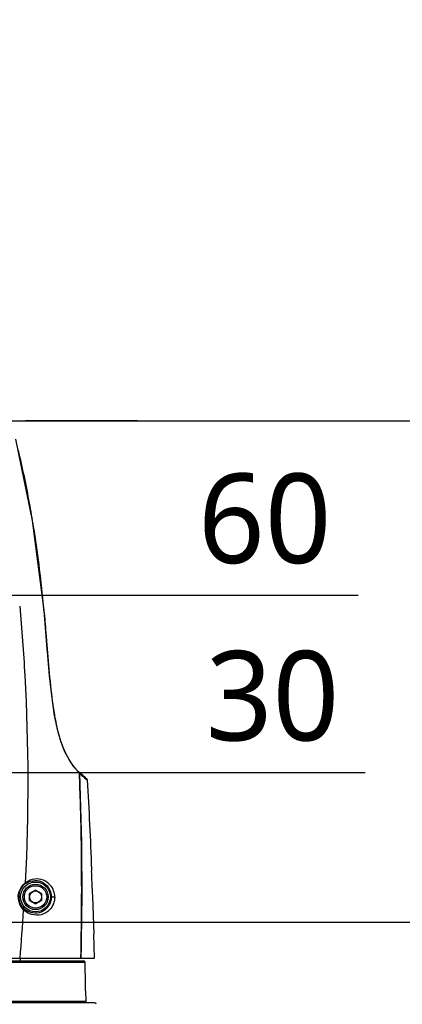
# Model space of a CAD drawing. Header units: millimetres. Extents: x 5828 to 6704, y 123 to 421.
# Tile 119 of 256: x 6414.45 to 6420.86, y 235.6 to 252.09. Entities that reach past the tile are written whole.
import ezdxf

# ---------------------------------------------------------------- set-up
doc = ezdxf.new("R2010")
doc.units = ezdxf.units.MM
doc.linetypes.add('CENTER', pattern=[0.6, 0.375, -0.075, 0.075, -0.075])
for name, color, linetype in [('中心线', 7, 'Continuous'), ('外形图', 7, 'Continuous'), ('尺寸标注', 7, 'Continuous')]:
    doc.layers.add(name, color=color, linetype=linetype)
doc.styles.add('微软雅黑', font='msyh.ttc', dxfattribs={"height": 1.5})
doc.dimstyles.new('尺寸标注_1_20比例', dxfattribs={"dimtxt": 1.5, "dimasz": 1.25, "dimexe": 0.5, "dimexo": 0.4, "dimgap": 0.5, "dimtad": 1, "dimdec": 1, "dimlfac": 20, "dimdsep": 46, "dimtxsty": '微软雅黑', "dimcen": 0.09, "dimadec": 0, "dimazin": 0, "dimtp": 0.01, "dimtm": 0.01, "dimtfac": 1, "dimtdec": 1, "dimtofl": 0, "dimtmove": 0, "dimatfit": 3, "dimfxl": 1, "dimtolj": 1, "dimarcsym": 0})

# ---------------------------------------------------------------- blocks, each defined once
blk = doc.blocks.new('*D1088')
at = {"layer": 'Defpoints', "color": 0}
for p in [(6412.207, 236.969), (6418.604, 225.369), (6425.779, 225.369)]:
    blk.add_point(p, dxfattribs=at)
at = {"layer": '尺寸标注', "color": 0, "lineweight": -2}
for p, q in [((6412.607, 236.969), (6426.279, 236.969)), ((6425.779, 235.719), (6425.779, 226.619)), ((6419.004, 225.369), (6426.279, 225.369))]:
    blk.add_line(p, q, dxfattribs=at)
at = {"layer": '尺寸标注', "color": 0}
for points in [[(6425.987, 235.719), (6425.571, 235.719), (6425.779, 236.969)], [(6425.571, 226.619), (6425.987, 226.619), (6425.779, 225.369)]]:
    blk.add_solid(points, dxfattribs=at)
at = {"layer": '尺寸标注', "color": 0, "insert": (6424.507, 231.169), "char_height": 1.5, "attachment_point": 5, "rotation": 90, "style": '微软雅黑'}
blk.add_mtext('\\A1;\\A1;{\\fAlibaba PuHuiTi 3.0 55 Regular|b0|i0|c134|p18;232}', dxfattribs=at)
blk = doc.blocks.new('*D1089')
at = {"layer": 'Defpoints', "color": 0}
for p in [(6416.421, 245.369), (6430.142, 245.369), (6418.604, 225.369)]:
    blk.add_point(p, dxfattribs=at)
at = {"layer": '尺寸标注', "color": 0, "lineweight": -2}
for p, q in [((6416.821, 245.369), (6430.642, 245.369)), ((6430.142, 226.619), (6430.142, 244.119)), ((6419.004, 225.369), (6430.642, 225.369))]:
    blk.add_line(p, q, dxfattribs=at)
at = {"layer": '尺寸标注', "color": 0}
for points in [[(6430.35, 244.119), (6429.934, 244.119), (6430.142, 245.369)], [(6429.934, 226.619), (6430.35, 226.619), (6430.142, 225.369)]]:
    blk.add_solid(points, dxfattribs=at)
at = {"layer": '尺寸标注', "color": 0, "insert": (6428.87, 235.369), "char_height": 1.5, "attachment_point": 5, "rotation": 90, "style": '微软雅黑'}
blk.add_mtext('\\A1;\\A1;{\\fAlibaba PuHuiTi 3.0 55 Regular|b0|i0|c134|p18;400}', dxfattribs=at)
blk = doc.blocks.new('*D1090')
at = {"layer": 'Defpoints', "color": 0}
for p in [(6409.454, 273.369), (6409.454, 245.369), (6430.142, 245.369)]:
    blk.add_point(p, dxfattribs=at)
at = {"layer": '尺寸标注', "color": 0, "lineweight": -2}
for p, q in [((6409.854, 273.369), (6430.642, 273.369)), ((6430.142, 272.119), (6430.142, 246.619)), ((6409.854, 245.369), (6430.642, 245.369))]:
    blk.add_line(p, q, dxfattribs=at)
at = {"layer": '尺寸标注', "color": 0}
for points in [[(6430.35, 272.119), (6429.934, 272.119), (6430.142, 273.369)], [(6429.934, 246.619), (6430.35, 246.619), (6430.142, 245.369)]]:
    blk.add_solid(points, dxfattribs=at)
at = {"layer": '尺寸标注', "color": 0, "insert": (6428.87, 259.369), "char_height": 1.5, "attachment_point": 5, "rotation": 90, "style": '微软雅黑'}
blk.add_mtext('\\A1;\\A1;{\\fAlibaba PuHuiTi 3.0 55 Regular|b0|i0|c134|p18;560}', dxfattribs=at)
blk = doc.blocks.new('*D1092')
at = {"layer": 'Defpoints', "color": 0}
for p in [(6411.876, 278.069), (6435.193, 278.069), (6418.604, 225.369)]:
    blk.add_point(p, dxfattribs=at)
at = {"layer": '尺寸标注', "color": 0, "lineweight": -2}
for p, q in [((6412.276, 278.069), (6435.693, 278.069)), ((6435.193, 226.619), (6435.193, 276.819)), ((6419.004, 225.369), (6435.693, 225.369))]:
    blk.add_line(p, q, dxfattribs=at)
at = {"layer": '尺寸标注', "color": 0}
for points in [[(6435.401, 276.819), (6434.985, 276.819), (6435.193, 278.069)], [(6434.985, 226.619), (6435.401, 226.619), (6435.193, 225.369)]]:
    blk.add_solid(points, dxfattribs=at)
at = {"layer": '尺寸标注', "color": 0, "insert": (6433.921, 251.719), "char_height": 1.5, "attachment_point": 5, "rotation": 90, "style": '微软雅黑'}
blk.add_mtext('\\A1;\\A1;{\\fAlibaba PuHuiTi 3.0 55 Regular|b0|i0|c134|p18;1054}', dxfattribs=at)
blk = doc.blocks.new('*D1153')
at = {"layer": 'Defpoints', "color": 0}
for p in [(6412.204, 242.451), (6409.204, 236.969), (6412.204, 236.969)]:
    blk.add_point(p, dxfattribs=at)
at = {"layer": '尺寸标注', "color": 0, "lineweight": -2}
for p, q in [((6409.204, 237.369), (6409.204, 242.951)), ((6412.204, 237.369), (6412.204, 242.951)), ((6407.954, 242.451), (6406.704, 242.451)), ((6413.454, 242.451), (6420.12, 242.451))]:
    blk.add_line(p, q, dxfattribs=at)
at = {"layer": '尺寸标注', "color": 0}
for points in [[(6407.954, 242.243), (6407.954, 242.66), (6409.204, 242.451)], [(6413.454, 242.66), (6413.454, 242.243), (6412.204, 242.451)]]:
    blk.add_solid(points, dxfattribs=at)
at = {"layer": '尺寸标注', "color": 0, "insert": (6418.556, 243.727), "char_height": 1.5, "attachment_point": 5, "style": '微软雅黑'}
blk.add_mtext('\\A1;60', dxfattribs=at)
blk = doc.blocks.new('*D1158')
at = {"layer": 'Defpoints', "color": 0}
for p in [(6410.704, 240.077), (6410.704, 239.48), (6412.204, 236.969)]:
    blk.add_point(p, dxfattribs=at)
at = {"layer": '尺寸标注', "color": 0, "lineweight": -2}
for p, q in [((6412.204, 237.369), (6412.204, 239.98)), ((6410.704, 239.677), (6410.704, 238.98)), ((6409.454, 239.48), (6408.204, 239.48)), ((6413.454, 239.48), (6420.239, 239.48))]:
    blk.add_line(p, q, dxfattribs=at)
at = {"layer": '尺寸标注', "color": 0}
for points in [[(6409.454, 239.272), (6409.454, 239.688), (6410.704, 239.48)], [(6413.454, 239.688), (6413.454, 239.272), (6412.204, 239.48)]]:
    blk.add_solid(points, dxfattribs=at)
at = {"layer": '尺寸标注', "color": 0, "insert": (6418.687, 240.755), "char_height": 1.5, "attachment_point": 5, "style": '微软雅黑'}
blk.add_mtext('\\A1;30', dxfattribs=at)

msp = doc.modelspace()

# ---------------------------------------------------------------- linework, layer by layer
at = {"layer": '中心线', "linetype": 'CENTER', "ltscale": 5}
msp.add_line((6416.4211, 245.3693), (6402.8741, 245.3693), dxfattribs=at)
at = {"layer": '外形图', "linetype": 'ByBlock'}
for p, q in [((6414.8561, 242.1933), (6414.8569, 242.1933)), ((6414.9881, 240.7342), (6414.9901, 240.7188)), ((6415.5044, 239.4266), (6415.4411, 239.4858)), ((6415.4411, 239.4858), (6415.442, 239.4849)), ((6415.442, 239.4849), (6415.4468, 239.4772)), ((6415.4468, 239.4772), (6415.4488, 239.4685)), ((6415.5523, 239.3875), (6415.5044, 239.4266)), ((6415.5699, 239.3748), (6415.5523, 239.3875)), ((6415.5698, 239.3749), (6415.5681, 239.3762)), ((6414.7145, 237.5098), (6414.6145, 237.4521)), ((6414.6145, 237.3366), (6414.6145, 237.4521)), ((6414.8145, 237.4521), (6414.7145, 237.5098)), ((6414.8145, 237.4521), (6414.8145, 237.3366)), ((6415.6687, 237.4093), (6415.691, 236.7695)), ((6414.6145, 237.3366), (6414.7145, 237.2789)), ((6414.7145, 237.2789), (6414.8145, 237.3366)), ((6415.6906, 236.7693), (6415.6897, 236.7693)), ((6415.7035, 236.3693), (6415.6897, 236.7693)), ((6415.5443, 236.2948), (6405.8637, 236.2948)), ((6415.5193, 236.3193), (6405.8887, 236.3193)), ((6405.9348, 236.3688), (6415.4742, 236.3688)), ((6414.4545, 236.3693), (6414.4545, 236.3193)), ((6415.4742, 236.3693), (6415.7035, 236.3693)), ((6415.5508, 235.9195), (6415.5443, 236.2948)), ((6415.5536, 235.8193), (6415.5567, 235.6439)), ((6415.7049, 235.6193), (6405.7041, 235.6193)), ((6415.5567, 235.6439), (6405.8523, 235.6439))]:
    msp.add_line(p, q, dxfattribs=at)
for points in [[(6414.8569, 242.1933), (6414.6653, 243.7021), (6414.382, 245.0628)], [(6415.4411, 239.4859), (6415.3587, 239.5767), (6415.2759, 239.6946), (6415.2025, 239.8366), (6415.1392, 240.0019), (6415.0836, 240.1972), (6415.0346, 240.4318), (6414.9905, 240.726), (6414.9497, 241.0987), (6414.9082, 241.576), (6414.8569, 242.1933)], [(6414.9194, 241.4471), (6414.9106, 241.5472), (6414.8569, 242.1933)], [(6415.4411, 239.4859), (6415.442, 239.4849), (6415.4468, 239.4772), (6415.4487, 239.4685)], [(6415.5394, 239.398), (6415.5267, 239.4077), (6415.5192, 239.4145)], [(6414.5372, 237.6123), (6414.5405, 237.6167), (6414.5421, 237.6226), (6414.5416, 237.6298)], [(6414.5141, 237.2003), (6414.5182, 237.193), (6414.5189, 237.1836), (6414.5155, 237.173)]]:
    msp.add_lwpolyline(points, dxfattribs=at)
for radius in [0.25, 0.2125, 0.1875, 0.1]:
    msp.add_circle((6414.7145, 237.3943), radius, dxfattribs=at)
for centre, radius, start, end in [((6398.4293, 241.0435), 16.4512, 10.32587, 13.47906), ((6396.2561, 240.6305), 18.6632, 9.14971, 10.37726), ((6395.4021, 240.4937), 19.5281, 5.38627, 9.14773), ((6395.2254, 240.475), 19.7058, 5.00224, 5.39203), ((6419.6908, 241.2556), 4.7299, 189.91015, 190.13412), ((6416.0973, 240.1365), 0.9312, 224.88271, 225.84161), ((6374.254, 237.7189), 41.232, 0.94706, 2.43194), ((6415.8665, 239.7688), 0.5026, 232.83888, 233.00587), ((6364.0611, 237.539), 51.4264, 358.69672, 0.95978), ((6414.7083, 237.3961), 0.2757, 128.35729, 180.37093), ((6414.7077, 237.3958), 0.2751, 180.31001, 225.28704), ((6380.2175, 239.3642), 34.368, 355.00015, 356.34449), ((6415.7049, 235.5943), 0.025, 1.7701, 90)]:
    msp.add_arc(centre, radius, start, end, dxfattribs=at)
for points, knots in [([(6414.449, 242.2636), (6414.4852, 241.877), (6414.5985, 240.3352), (6414.5998, 238.7856), (6414.5416, 237.6297)], [0, 0, 0, 0, 0.251231, 1, 1, 1, 1]), ([(6414.8561, 242.1933), (6414.8668, 242.0702), (6414.9078, 241.5836), (6414.9425, 241.0962), (6414.9881, 240.7342)], [0, 0, 0, 0, 0.2529009, 1, 1, 1, 1]), ([(6415.0347, 240.4233), (6415.0575, 240.2958), (6415.1295, 239.9601), (6415.2853, 239.6322), (6415.4375, 239.4794)], [0, 0, 0, 0, 0.3752249, 1, 1, 1, 1]), ([(6415.4488, 239.4685), (6415.4612, 239.4563), (6415.498, 239.4215), (6415.5364, 239.3883), (6415.5628, 239.3682)], [0, 0, 0, 0, 0.3440359, 1, 1, 1, 1]), ([(6415.5809, 239.3556), (6415.5806, 239.3593), (6415.5781, 239.3668), (6415.573, 239.3726), (6415.5699, 239.3748)], [0, 0, 0, 0, 0.4984972, 1, 1, 1, 1]), ([(6415.564, 239.3673), (6415.5682, 239.3642), (6415.5712, 239.364), (6415.581, 239.354), (6415.5809, 239.3556)], [0, 0, 0, 0, 0.759252, 1, 1, 1, 1]), ([(6415.6515, 237.8593), (6415.6572, 237.8593), (6415.644, 237.8238), (6415.6566, 237.7897), (6415.6518, 237.7144), (6415.657, 237.6342), (6415.6576, 237.5541), (6415.668, 237.4789), (6415.6578, 237.4448), (6415.6739, 237.4093), (6415.6681, 237.4093)], [0, 0, 0, 0, 0.0380657, 0.1464488, 0.3086295, 0.4998996, 0.6911476, 0.8533467, 0.9618513, 1, 1, 1, 1]), ([(6414.4242, 237.3878), (6414.4241, 237.4119), (6414.434, 237.5033), (6414.4881, 237.5888), (6414.5416, 237.6298)], [0, 0, 0, 0, 0.262878, 1, 1, 1, 1]), ([(6414.5372, 237.6123), (6414.6093, 237.6688), (6414.8449, 237.708), (6414.9801, 237.4967), (6414.9797, 237.3943)], [0, 0, 0, 0, 0.4721028, 1, 1, 1, 1]), ([(6415.0367, 237.3914), (6415.037, 237.461), (6414.9925, 237.5845), (6414.8514, 237.6849), (6414.6919, 237.7081), (6414.5875, 237.6651), (6414.5416, 237.6297)], [0, 0, 0, 0, 0.3092058, 0.5286768, 0.7420165, 1, 1, 1, 1]), ([(6414.9797, 237.3943), (6414.9794, 237.3252), (6414.9285, 237.2033), (6414.7424, 237.0939), (6414.5782, 237.1372), (6414.5141, 237.2003)], [0, 0, 0, 0, 0.3328389, 0.5668617, 1, 1, 1, 1]), ([(6415.0365, 237.3914), (6415.0261, 237.3872), (6415.0106, 237.3901), (6414.9802, 237.3863), (6414.9797, 237.3943)], [0, 0, 0, 0, 0.5837052, 1, 1, 1, 1]), ([(6414.4242, 237.3878), (6414.4242, 237.3652), (6414.4335, 237.2861), (6414.4752, 237.2124), (6414.5156, 237.1729)], [0, 0, 0, 0, 0.2862027, 1, 1, 1, 1]), ([(6415.0365, 237.3914), (6415.0363, 237.3149), (6414.9792, 237.1792), (6414.7721, 237.056), (6414.588, 237.1032), (6414.5155, 237.173)], [0, 0, 0, 0, 0.3303089, 0.5658615, 1, 1, 1, 1]), ([(6415.5443, 236.2948), (6415.5442, 236.298), (6415.5432, 236.3028), (6415.5401, 236.3085), (6415.5369, 236.3123), (6415.5331, 236.3153), (6415.5274, 236.3183), (6415.5225, 236.3193), (6415.5193, 236.3193)], [0, 0, 0, 0, 0.2491653, 0.3747197, 0.4999265, 0.6251667, 0.7507952, 1, 1, 1, 1]), ([(6415.5536, 235.8193), (6415.5535, 235.8219), (6415.553, 235.8367), (6415.5519, 235.8701), (6415.5512, 235.9009), (6415.5508, 235.9195)], [0, 0, 0, 0, 0.0761954, 0.4445728, 1, 1, 1, 1]), ([(6415.5602, 235.6316), (6415.5591, 235.6334), (6415.5574, 235.6374), (6415.5567, 235.6417), (6415.5567, 235.6439)], [0, 0, 0, 0, 0.5016808, 1, 1, 1, 1]), ([(6415.5817, 235.6193), (6415.5796, 235.6193), (6415.5753, 235.6199), (6415.5692, 235.6223), (6415.564, 235.6263), (6415.5613, 235.6297), (6415.5602, 235.6316)], [0, 0, 0, 0, 0.2463232, 0.4969488, 0.7482309, 1, 1, 1, 1])]:
    msp.add_open_spline(points, degree=3, knots=knots, dxfattribs=at)
for points in [[(6414.9901, 240.7188), (6415.002, 240.6261), (6415.0154, 240.5336), (6415.0315, 240.4415)], [(6415.4487, 239.4685), (6415.4929, 238.4362), (6415.498, 237.4018), (6415.4742, 236.3688)], [(6415.5806, 239.3556), (6415.6101, 238.8571), (6415.6325, 238.3583), (6415.6519, 237.8593)]]:
    msp.add_open_spline(points, degree=3, dxfattribs=at)

# ---------------------------------------------------------------- dimensions: what is measured, and where the dimension line sits
at = {"layer": '尺寸标注'}
for base, p1, p2, picture, middle in [((6435.1929, 278.0693), (6418.6045, 225.3693), (6411.8764, 278.0693), '*D1092', (6433.9213, 251.7193)), ((6430.1419, 245.3693), (6409.4545, 273.3693), (6409.4545, 245.3693), '*D1090', (6428.8703, 259.3693)), ((6430.1421, 245.3693), (6418.6045, 225.3693), (6416.4211, 245.3693), '*D1089', (6428.8704, 235.3693)), ((6425.7791, 225.3693), (6412.2069, 236.9694), (6418.6045, 225.3693), '*D1088', (6424.5075, 231.1693))]:
    dim = msp.add_linear_dim(base=base, p1=p1, p2=p2, angle=90, text='\\A1;{\\fAlibaba PuHuiTi 3.0 55 Regular|b0|i0|c134|p18;<>}', dimstyle='尺寸标注_1_20比例', dxfattribs=at)
    dim.commit()
    dim.dimension.update_dxf_attribs({"geometry": picture, "text_midpoint": middle})
for base, p1, p2, picture, middle in [((6412.2045, 242.4514), (6409.2045, 236.9693), (6412.2045, 236.9693), '*D1153', (6418.5563, 242.4514)), ((6410.7045, 239.4799), (6412.2045, 236.9693), (6410.7045, 240.0772), '*D1158', (6418.6874, 239.4799))]:
    dim = msp.add_linear_dim(base=base, p1=p1, p2=p2, dimstyle='尺寸标注_1_20比例', dxfattribs=at)
    dim.commit()
    dim.dimension.update_dxf_attribs({"geometry": picture, "text_midpoint": middle, "dimtype": 160})

doc.saveas('drawing.dxf')
